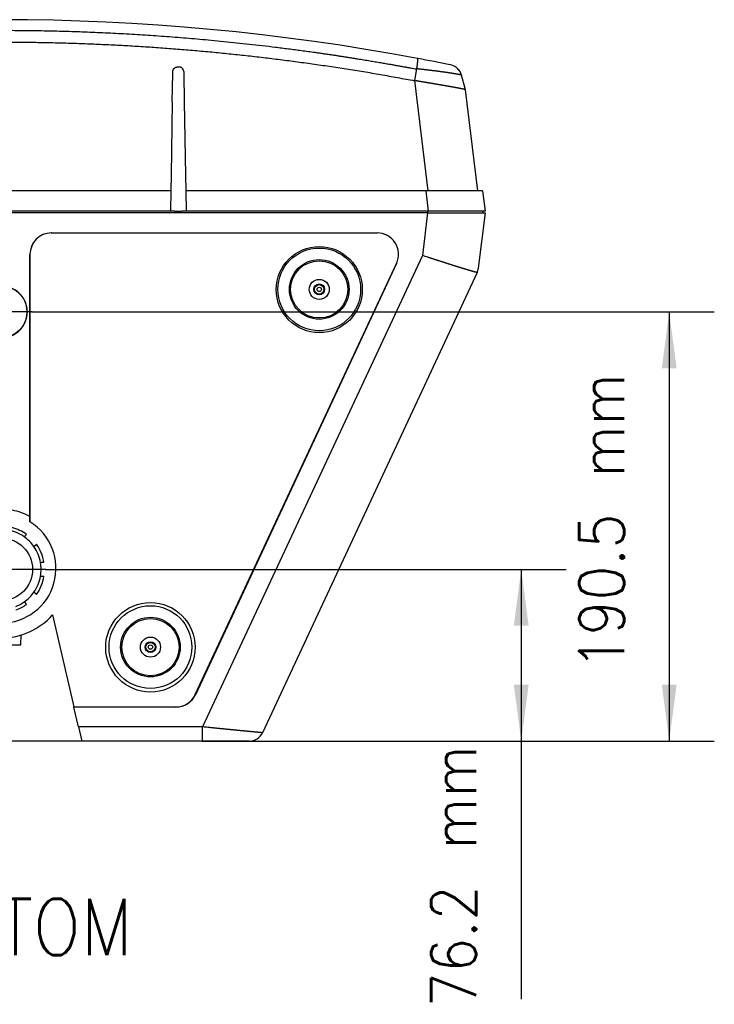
# Model space of a CAD drawing. Header units: inches. Extents: x -113 to 96, y -70 to 125.
# Tile 14 of 23: x -39 to -8, y 81 to 125. Entities that reach past the tile are written whole.
import ezdxf

# ---------------------------------------------------------------- set-up
doc = ezdxf.new("R2010")
doc.units = ezdxf.units.IN
doc.linetypes.add('DOT_CENTER', pattern=[14, 12, -1, 0, -1])
doc.layers.add('1', color=7, linetype='Continuous')
doc.styles.add('CONVERTER_11', font='txt.shx', dxfattribs={"width": 0.9})
doc.dimstyles.new('ME10_DIM_13', dxfattribs={"dimtxt": 2, "dimasz": 2.5, "dimexe": 2, "dimexo": 0, "dimgap": 2, "dimtad": 1, "dimzin": 12, "dimdsep": 46, "dimtxsty": 'CONVERTER_11', "dimsah": 1, "dimcen": 0.09, "dimclrd": 3, "dimclre": 3, "dimclrt": 3, "dimadec": 0, "dimazin": 0, "dimtfac": 1, "dimtdec": 4, "dimtmove": 0, "dimatfit": 3, "dimfxl": 1, "dimtolj": 1, "dimtzin": 0, "dimarcsym": 0})
doc.dimstyles.new('ME10_DIM_14', dxfattribs={"dimtxt": 2, "dimasz": 2.5, "dimexe": 2, "dimexo": 0, "dimgap": 2, "dimtad": 1, "dimzin": 12, "dimdsep": 46, "dimtxsty": 'CONVERTER_11', "dimsah": 1, "dimcen": 0.09, "dimclrd": 3, "dimclre": 3, "dimclrt": 3, "dimadec": 0, "dimazin": 0, "dimtfac": 1, "dimtdec": 4, "dimtmove": 0, "dimatfit": 3, "dimfxl": 1, "dimtolj": 1, "dimtzin": 0, "dimarcsym": 0})

# ---------------------------------------------------------------- blocks, each defined once
blk = doc.blocks.new('Schallwand__9', base_point=(-40, 120.343))
at = {"color": 2, "linetype": 'Continuous'}
for p, q in [((-32.192, 122.533), (-32.108, 122.533)), ((-32.415, 120.984), (-32.393, 122.241)), ((-32.393, 122.241), (-32.392, 122.329)), ((-31.908, 122.329), (-31.907, 122.241)), ((-31.907, 122.241), (-31.885, 120.984)), ((-19.424, 121.581), (-19.425, 121.582)), ((-19.409, 121.523), (-19.424, 121.581)), ((-18.858, 117.033), (-19.409, 121.523)), ((-32.415, 120.984), (-32.472, 117.726)), ((-31.885, 120.984), (-31.828, 117.726)), ((-32.472, 117.726), (-32.484, 117.033)), ((-31.828, 117.726), (-31.816, 117.033)), ((-32.484, 117.033), (-47.516, 117.033)), ((-32.484, 117.033), (-32.5, 116.133)), ((-21.167, 117.033), (-31.816, 117.033)), ((-31.816, 117.033), (-31.8, 116.133)), ((-21.058, 117.033), (-21.167, 117.033)), ((-18.858, 117.033), (-21.058, 117.033)), ((-18.646, 117.033), (-18.858, 117.033)), ((-18.646, 117.033), (-18.535, 116.133)), ((-32.5, 116.133), (-47.5, 116.133)), ((-32.3, 116.133), (-32.5, 116.133)), ((-32.3, 116.133), (-32, 116.133)), ((-31.8, 116.133), (-32, 116.133)), ((-21.075, 116.133), (-31.8, 116.133)), ((-21.056, 116.133), (-21.075, 116.133)), ((-18.635, 116.133), (-21.056, 116.133)), ((-18.535, 116.133), (-18.635, 116.133)), ((-18.635, 116.133), (-18.635, 116.053))]:
    blk.add_line(p, q, dxfattribs=at)
at = {"color": 1, "linetype": 'Continuous'}
for p, q in [((-21.66, 121.928), (-21.568, 122.445)), ((-19.425, 121.582), (-19.578, 122.163)), ((-21.058, 117.033), (-21.66, 121.928)), ((-21.167, 117.033), (-21.056, 116.133)), ((-21.075, 116.053), (-21.075, 116.133))]:
    blk.add_line(p, q, dxfattribs=at)
at = {"color": 2, "linetype": 'Continuous'}
for centre, radius, start, end in [((-40, 24.633), 100, 79.35631, 100.64369), ((-40, 24.633), 100, 78.50336, 79.35631), ((-20.197, 121.999), 0.64, 54.6994, 78.4996), ((-20.194, 121.998), 0.64, 46.7877, 54.9341), ((-20.196, 121.999), 0.64, 15.3524, 46.6094)]:
    blk.add_arc(centre, radius, start, end, dxfattribs=at)
at = {"color": 1, "linetype": 'Continuous'}
blk.add_arc((-20.197, 122), 0.64, 14.7179, 46.4962, dxfattribs=at)
for points, knots in [([(-58.432, 122.445), (-58.421, 122.446), (-58.401, 122.448), (-58.379, 122.45), (-58.364, 122.452), (-58.357, 122.454), (-58.349, 122.455), (-58.342, 122.456), (-58.335, 122.457), (-58.328, 122.459), (-58.321, 122.46), (-58.314, 122.461), (-58.306, 122.463), (-58.299, 122.464), (-58.291, 122.465), (-58.284, 122.467), (-58.277, 122.468), (-58.269, 122.47), (-58.262, 122.471), (-58.252, 122.473), (-58.239, 122.475), (-58.225, 122.478), (-58.21, 122.481), (-58.195, 122.483), (-58.18, 122.486), (-58.165, 122.489), (-58.15, 122.492), (-58.13, 122.495), (-58.106, 122.5), (-58.076, 122.505), (-58.046, 122.511), (-58.016, 122.516), (-57.986, 122.522), (-57.957, 122.527), (-57.927, 122.533), (-57.879, 122.542), (-57.814, 122.553), (-57.731, 122.569), (-57.649, 122.583), (-57.566, 122.598), (-57.483, 122.613), (-57.4, 122.628), (-57.317, 122.643), (-57.215, 122.661), (-57.093, 122.682), (-56.953, 122.706), (-56.812, 122.731), (-56.67, 122.755), (-56.526, 122.779), (-56.382, 122.803), (-56.237, 122.828), (-56.045, 122.859), (-55.807, 122.898), (-55.521, 122.944), (-55.235, 122.988), (-54.948, 123.032), (-54.662, 123.075), (-54.376, 123.118), (-54.089, 123.159), (-53.774, 123.204), (-53.431, 123.251), (-53.06, 123.301), (-52.688, 123.349), (-52.313, 123.397), (-51.933, 123.444), (-51.55, 123.489), (-51.166, 123.533), (-50.779, 123.576), (-50.387, 123.618), (-49.992, 123.659), (-49.597, 123.698), (-49.19, 123.737), (-48.77, 123.775), (-48.339, 123.812), (-47.907, 123.847), (-47.47, 123.881), (-47.028, 123.914), (-46.58, 123.944), (-46.132, 123.973), (-45.68, 124), (-45.222, 124.025), (-44.759, 124.048), (-44.295, 124.069), (-43.827, 124.089), (-43.354, 124.106), (-42.876, 124.121), (-42.398, 124.133), (-41.915, 124.144), (-41.427, 124.152), (-40.934, 124.158), (-40.442, 124.161), (-39.969, 124.162), (-39.516, 124.161), (-39.083, 124.158), (-38.651, 124.153), (-38.213, 124.146), (-37.77, 124.137), (-37.322, 124.126), (-36.873, 124.113), (-36.42, 124.098), (-35.962, 124.08), (-35.499, 124.06), (-35.036, 124.038), (-34.568, 124.014), (-34.095, 123.987), (-33.617, 123.957), (-33.14, 123.925), (-32.658, 123.891), (-32.171, 123.854), (-31.679, 123.814), (-31.188, 123.771), (-30.671, 123.724), (-30.129, 123.671), (-29.562, 123.613), (-28.995, 123.552), (-28.423, 123.486), (-27.845, 123.417), (-27.261, 123.343), (-26.678, 123.266), (-26.233, 123.205), (-25.925, 123.161), (-25.755, 123.136), (-25.584, 123.112), (-25.417, 123.087), (-25.254, 123.063), (-25.095, 123.039), (-24.935, 123.014), (-24.78, 122.99), (-24.629, 122.967), (-24.482, 122.944), (-24.334, 122.92), (-24.191, 122.897), (-24.053, 122.875), (-23.918, 122.853), (-23.784, 122.831), (-23.654, 122.809), (-23.529, 122.788), (-23.408, 122.768), (-23.287, 122.748), (-23.171, 122.728), (-23.059, 122.709), (-22.953, 122.69), (-22.846, 122.671), (-22.745, 122.654), (-22.648, 122.637), (-22.556, 122.62), (-22.465, 122.604), (-22.379, 122.589), (-22.298, 122.574), (-22.222, 122.56), (-22.146, 122.547), (-22.076, 122.534), (-22.011, 122.522), (-21.952, 122.511), (-21.892, 122.501), (-21.809, 122.486), (-21.701, 122.466), (-21.613, 122.452), (-21.568, 122.445)], [0, 0, 0, 0, 0.030503, 0.061006, 0.068251, 0.075497, 0.082743, 0.08999, 0.097241, 0.104491, 0.111742, 0.118992, 0.126553, 0.134113, 0.141674, 0.149235, 0.156807, 0.164379, 0.171951, 0.179523, 0.194654, 0.209784, 0.224915, 0.240046, 0.255181, 0.270316, 0.28545, 0.300585, 0.330846, 0.361107, 0.391367, 0.421628, 0.451899, 0.482169, 0.51244, 0.54271, 0.626932, 0.711153, 0.795374, 0.879596, 0.963817, 1.048039, 1.13226, 1.216481, 1.359297, 1.502112, 1.644928, 1.787744, 1.93444, 2.081136, 2.227832, 2.374528, 2.664037, 2.953546, 3.243055, 3.532565, 3.822079, 4.111593, 4.401107, 4.690621, 5.065432, 5.440244, 5.815055, 6.189867, 6.575987, 6.962106, 7.348226, 7.734345, 8.131552, 8.528759, 8.925967, 9.323174, 9.756367, 10.18956, 10.622753, 11.055946, 11.504524, 11.953101, 12.401679, 12.850257, 13.313869, 13.777482, 14.241094, 14.704707, 15.183035, 15.661363, 16.139691, 16.618019, 17.110775, 17.603532, 18.096288, 18.589043, 19.021754, 19.454464, 19.887175, 20.319885, 20.768232, 21.21658, 21.664928, 22.113275, 22.576899, 23.040522, 23.504146, 23.967769, 24.446337, 24.924906, 25.403474, 25.882043, 26.375257, 26.868472, 27.361687, 27.854902, 28.425053, 28.995205, 29.565359, 30.135513, 30.723502, 31.311492, 31.899476, 32.487459, 32.659893, 32.832328, 33.004761, 33.177195, 33.338332, 33.49947, 33.660607, 33.821745, 33.970812, 34.11988, 34.268947, 34.418015, 34.554236, 34.690457, 34.826678, 34.962899, 35.085494, 35.20809, 35.330686, 35.453281, 35.56147, 35.669659, 35.777849, 35.886038, 35.979037, 36.072036, 36.165036, 36.258035, 36.33506, 36.412085, 36.48911, 36.566134, 36.626398, 36.686661, 36.746925, 36.80719, 36.9414, 37.07561, 37.07561, 37.07561, 37.07561]), ([(-19.578, 122.163), (-19.579, 122.164), (-19.581, 122.165), (-19.584, 122.167), (-19.587, 122.169), (-19.589, 122.17), (-19.592, 122.171), (-19.595, 122.172), (-19.599, 122.173), (-19.603, 122.175), (-19.607, 122.176), (-19.613, 122.178), (-19.619, 122.179), (-19.625, 122.181), (-19.632, 122.183), (-19.639, 122.185), (-19.645, 122.186), (-19.65, 122.187), (-19.655, 122.189), (-19.661, 122.19), (-19.668, 122.192), (-19.675, 122.193), (-19.683, 122.195), (-19.691, 122.196), (-19.7, 122.198), (-19.709, 122.2), (-19.719, 122.202), (-19.73, 122.204), (-19.741, 122.207), (-19.753, 122.209), (-19.766, 122.211), (-19.779, 122.214), (-19.794, 122.216), (-19.81, 122.219), (-19.826, 122.222), (-19.843, 122.225), (-19.86, 122.228), (-19.879, 122.231), (-19.898, 122.234), (-19.917, 122.238), (-19.938, 122.241), (-19.959, 122.245), (-19.981, 122.248), (-20.003, 122.251), (-20.026, 122.255), (-20.051, 122.259), (-20.075, 122.263), (-20.1, 122.266), (-20.127, 122.27), (-20.154, 122.274), (-20.181, 122.278), (-20.21, 122.283), (-20.24, 122.287), (-20.272, 122.292), (-20.304, 122.296), (-20.337, 122.301), (-20.37, 122.305), (-20.404, 122.31), (-20.438, 122.315), (-20.473, 122.319), (-20.508, 122.324), (-20.544, 122.329), (-20.58, 122.334), (-20.617, 122.338), (-20.654, 122.343), (-20.691, 122.348), (-20.729, 122.353), (-20.767, 122.358), (-20.806, 122.363), (-20.846, 122.368), (-20.885, 122.372), (-20.925, 122.377), (-20.965, 122.382), (-21.006, 122.387), (-21.047, 122.392), (-21.08, 122.396), (-21.106, 122.399), (-21.125, 122.401), (-21.143, 122.404), (-21.163, 122.406), (-21.183, 122.408), (-21.204, 122.411), (-21.225, 122.413), (-21.247, 122.416), (-21.27, 122.418), (-21.294, 122.421), (-21.317, 122.424), (-21.336, 122.426), (-21.351, 122.428), (-21.362, 122.429), (-21.372, 122.43), (-21.382, 122.431), (-21.391, 122.432), (-21.4, 122.433), (-21.409, 122.434), (-21.418, 122.435), (-21.426, 122.436), (-21.433, 122.437), (-21.441, 122.438), (-21.447, 122.438), (-21.454, 122.439), (-21.459, 122.44), (-21.465, 122.44), (-21.469, 122.441), (-21.473, 122.441), (-21.475, 122.441), (-21.477, 122.442), (-21.48, 122.442), (-21.483, 122.442), (-21.486, 122.443), (-21.489, 122.443), (-21.493, 122.443), (-21.497, 122.443), (-21.501, 122.444), (-21.506, 122.444), (-21.519, 122.444), (-21.54, 122.444), (-21.559, 122.445), (-21.568, 122.445)], [0, 0, 0, 0, 0.004103, 0.008206, 0.010899, 0.013589, 0.016276, 0.018963, 0.023567, 0.028171, 0.032777, 0.037383, 0.044519, 0.051655, 0.05879, 0.065924, 0.071409, 0.076894, 0.082378, 0.087863, 0.095371, 0.102878, 0.110386, 0.117894, 0.127769, 0.137644, 0.14752, 0.157395, 0.169983, 0.182572, 0.19516, 0.207748, 0.223923, 0.240098, 0.256273, 0.272448, 0.291333, 0.310219, 0.329105, 0.347991, 0.369684, 0.391376, 0.413069, 0.434762, 0.459357, 0.483953, 0.508548, 0.533143, 0.560737, 0.58833, 0.615924, 0.643517, 0.675719, 0.707921, 0.740123, 0.772325, 0.806662, 0.840999, 0.875337, 0.909674, 0.945965, 0.982257, 1.018548, 1.054839, 1.092904, 1.130969, 1.169034, 1.207098, 1.246755, 1.286412, 1.326069, 1.365726, 1.406794, 1.447861, 1.488929, 1.529997, 1.548719, 1.567441, 1.586163, 1.604885, 1.626195, 1.647504, 1.668814, 1.690124, 1.713852, 1.737581, 1.761309, 1.785037, 1.795521, 1.806006, 1.81649, 1.826974, 1.836032, 1.845089, 1.854147, 1.863205, 1.870634, 1.878062, 1.885491, 1.89292, 1.898518, 1.904115, 1.909713, 1.91531, 1.917683, 1.920056, 1.922429, 1.924801, 1.927959, 1.931116, 1.934274, 1.937431, 1.942024, 1.946618, 1.951212, 1.955805, 1.98471, 2.013615, 2.013615, 2.013615, 2.013615])]:
    blk.add_open_spline(points, degree=3, knots=knots, dxfattribs=at)
at = {"color": 2, "linetype": 'Continuous'}
for points, knots in [([(-58.34, 121.928), (-58.324, 121.931), (-58.29, 121.937), (-58.131, 121.964), (-57.862, 122.012), (-57.484, 122.081), (-57.106, 122.15), (-56.728, 122.217), (-56.35, 122.282), (-55.971, 122.345), (-55.592, 122.405), (-55.213, 122.464), (-54.835, 122.522), (-54.458, 122.579), (-54.08, 122.634), (-53.702, 122.688), (-53.323, 122.74), (-52.945, 122.791), (-52.566, 122.84), (-52.187, 122.887), (-51.808, 122.934), (-51.429, 122.978), (-51.05, 123.022), (-50.67, 123.064), (-50.291, 123.104), (-49.911, 123.143), (-49.531, 123.181), (-49.151, 123.217), (-48.771, 123.251), (-48.39, 123.284), (-48.01, 123.316), (-47.629, 123.346), (-47.248, 123.375), (-46.867, 123.402), (-46.486, 123.428), (-46.105, 123.452), (-45.724, 123.475), (-45.343, 123.496), (-44.962, 123.516), (-44.58, 123.534), (-44.199, 123.551), (-43.817, 123.567), (-43.436, 123.581), (-43.054, 123.593), (-42.672, 123.604), (-42.291, 123.614), (-41.909, 123.622), (-41.527, 123.629), (-41.145, 123.634), (-40.764, 123.638), (-40.382, 123.64), (-40, 123.641), (-39.618, 123.64), (-39.236, 123.638), (-38.855, 123.634), (-38.473, 123.629), (-38.091, 123.622), (-37.709, 123.614), (-37.328, 123.604), (-36.946, 123.593), (-36.564, 123.581), (-36.183, 123.567), (-35.801, 123.551), (-35.42, 123.534), (-35.038, 123.516), (-34.657, 123.496), (-34.276, 123.475), (-33.895, 123.452), (-33.514, 123.428), (-33.133, 123.402), (-32.752, 123.375), (-32.371, 123.346), (-31.99, 123.316), (-31.61, 123.284), (-31.229, 123.251), (-30.849, 123.217), (-30.469, 123.181), (-30.089, 123.143), (-29.709, 123.104), (-29.33, 123.064), (-28.95, 123.022), (-28.571, 122.978), (-28.192, 122.934), (-27.813, 122.887), (-27.434, 122.84), (-27.055, 122.791), (-26.677, 122.74), (-26.298, 122.688), (-25.92, 122.634), (-25.542, 122.579), (-25.165, 122.522), (-24.787, 122.464), (-24.408, 122.405), (-24.029, 122.345), (-23.65, 122.282), (-23.272, 122.217), (-22.894, 122.15), (-22.516, 122.081), (-22.138, 122.012), (-21.869, 121.964), (-21.71, 121.937), (-21.676, 121.931), (-21.66, 121.928)], [0, 0, 0, 0, 0.051023, 0.102047, 0.486001, 0.869959, 1.253915, 1.637868, 2.021836, 2.405806, 2.789788, 3.173769, 3.555593, 3.937417, 4.319235, 4.701052, 5.082884, 5.464716, 5.846551, 6.228385, 6.610208, 6.99203, 7.373851, 7.755673, 8.137504, 8.519335, 8.901166, 9.282998, 9.66482, 10.046643, 10.428466, 10.810288, 11.192118, 11.573947, 11.955777, 12.337606, 12.71943, 13.101253, 13.483077, 13.864901, 14.246728, 14.628556, 15.010384, 15.392212, 15.774036, 16.155861, 16.537686, 16.919511, 17.301337, 17.683164, 18.06499, 18.446816, 18.828642, 19.210468, 19.592295, 19.974121, 20.355946, 20.737771, 21.119595, 21.50142, 21.883248, 22.265076, 22.646903, 23.028731, 23.410555, 23.792379, 24.174202, 24.556026, 24.937855, 25.319685, 25.701514, 26.083344, 26.465166, 26.846989, 27.228812, 27.610634, 27.992466, 28.374297, 28.756128, 29.137959, 29.519781, 29.901602, 30.283424, 30.665247, 31.047081, 31.428916, 31.810748, 32.19258, 32.574397, 32.956215, 33.338039, 33.719863, 34.103844, 34.487826, 34.871796, 35.255764, 35.639716, 36.023672, 36.40763, 36.791585, 36.842608, 36.893632, 36.893632, 36.893632, 36.893632]), ([(-21.568, 122.445), (-21.563, 122.476), (-21.553, 122.537), (-21.543, 122.606), (-21.537, 122.65), (-21.534, 122.67), (-21.532, 122.69), (-21.53, 122.709), (-21.528, 122.728), (-21.526, 122.745), (-21.524, 122.762), (-21.523, 122.778), (-21.521, 122.793), (-21.52, 122.807), (-21.519, 122.821), (-21.519, 122.834), (-21.519, 122.845), (-21.519, 122.856), (-21.519, 122.866), (-21.519, 122.879), (-21.519, 122.896), (-21.526, 122.907), (-21.53, 122.912)], [0, 0, 0, 0, 0.094012, 0.188024, 0.2081664, 0.2283087, 0.2484411, 0.2685736, 0.2858341, 0.3030945, 0.3203832, 0.3376725, 0.3516847, 0.3656953, 0.3796297, 0.3935696, 0.4038492, 0.4141135, 0.4245244, 0.434993, 0.4542247, 0.4734298, 0.4734298, 0.4734298, 0.4734298]), ([(-32.392, 122.329), (-32.391, 122.342), (-32.389, 122.367), (-32.381, 122.396), (-32.373, 122.414), (-32.368, 122.423), (-32.363, 122.432), (-32.358, 122.441), (-32.352, 122.449), (-32.346, 122.458), (-32.339, 122.466), (-32.332, 122.473), (-32.325, 122.481), (-32.317, 122.487), (-32.309, 122.494), (-32.3, 122.5), (-32.292, 122.505), (-32.283, 122.51), (-32.274, 122.515), (-32.256, 122.522), (-32.229, 122.531), (-32.204, 122.532), (-32.192, 122.533)], [0, 0, 0, 0, 0.0386142, 0.0772283, 0.0875122, 0.0977945, 0.1080795, 0.118365, 0.1287931, 0.1392212, 0.1496477, 0.1600739, 0.1704225, 0.1807711, 0.1911213, 0.2014715, 0.2115426, 0.2216131, 0.2316806, 0.2417501, 0.2790808, 0.3164114, 0.3164114, 0.3164114, 0.3164114]), ([(-31.908, 122.329), (-31.909, 122.342), (-31.911, 122.367), (-31.919, 122.396), (-31.927, 122.414), (-31.932, 122.423), (-31.937, 122.432), (-31.942, 122.441), (-31.948, 122.449), (-31.954, 122.458), (-31.961, 122.466), (-31.968, 122.473), (-31.975, 122.481), (-31.983, 122.487), (-31.991, 122.494), (-32, 122.5), (-32.008, 122.505), (-32.017, 122.51), (-32.026, 122.515), (-32.044, 122.522), (-32.071, 122.531), (-32.096, 122.532), (-32.108, 122.533)], [0, 0, 0, 0, 0.0386142, 0.0772283, 0.0875122, 0.0977945, 0.1080795, 0.118365, 0.1287931, 0.1392212, 0.1496477, 0.1600739, 0.1704225, 0.1807711, 0.1911213, 0.2014715, 0.2115426, 0.2216131, 0.2316806, 0.2417501, 0.2790808, 0.3164114, 0.3164114, 0.3164114, 0.3164114]), ([(-19.579, 122.169), (-19.579, 122.168), (-19.578, 122.168), (-19.578, 122.167), (-19.578, 122.167), (-19.578, 122.166), (-19.578, 122.166), (-19.578, 122.166), (-19.578, 122.166), (-19.578, 122.166), (-19.578, 122.165), (-19.578, 122.165), (-19.578, 122.165), (-19.578, 122.165), (-19.578, 122.165), (-19.578, 122.164), (-19.578, 122.164), (-19.577, 122.164), (-19.577, 122.164), (-19.577, 122.163), (-19.577, 122.163), (-19.577, 122.162), (-19.577, 122.162)], [0, 0, 0, 0, 0.000889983, 0.001779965, 0.002002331, 0.002224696, 0.002447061, 0.002669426, 0.002891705, 0.003113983, 0.003336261, 0.003558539, 0.00378073, 0.004002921, 0.004225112, 0.004447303, 0.004669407, 0.00489151, 0.005113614, 0.005335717, 0.006223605, 0.007111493, 0.007111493, 0.007111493, 0.007111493]), ([(-19.409, 121.523), (-19.41, 121.524), (-19.411, 121.526), (-19.413, 121.527), (-19.414, 121.527), (-19.415, 121.527), (-19.416, 121.528), (-19.417, 121.528), (-19.418, 121.528), (-19.419, 121.529), (-19.419, 121.529), (-19.421, 121.529), (-19.422, 121.53), (-19.424, 121.53), (-19.425, 121.531), (-19.427, 121.531), (-19.429, 121.532), (-19.431, 121.532), (-19.433, 121.533), (-19.435, 121.534), (-19.438, 121.534), (-19.441, 121.535), (-19.444, 121.536), (-19.447, 121.536), (-19.45, 121.537), (-19.453, 121.538), (-19.456, 121.539), (-19.46, 121.54), (-19.463, 121.541), (-19.467, 121.541), (-19.471, 121.542), (-19.475, 121.543), (-19.479, 121.544), (-19.483, 121.545), (-19.488, 121.546), (-19.492, 121.547), (-19.497, 121.548), (-19.501, 121.549), (-19.506, 121.55), (-19.511, 121.551), (-19.517, 121.553), (-19.523, 121.554), (-19.53, 121.555), (-19.536, 121.557), (-19.543, 121.558), (-19.55, 121.559), (-19.557, 121.561), (-19.564, 121.562), (-19.571, 121.564), (-19.579, 121.565), (-19.586, 121.567), (-19.594, 121.568), (-19.602, 121.57), (-19.61, 121.572), (-19.619, 121.573), (-19.627, 121.575), (-19.636, 121.577), (-19.644, 121.578), (-19.653, 121.58), (-19.662, 121.582), (-19.672, 121.584), (-19.681, 121.585), (-19.691, 121.587), (-19.7, 121.589), (-19.71, 121.591), (-19.72, 121.593), (-19.73, 121.595), (-19.74, 121.597), (-19.751, 121.599), (-19.761, 121.601), (-19.772, 121.603), (-19.783, 121.605), (-19.794, 121.607), (-19.805, 121.609), (-19.816, 121.611), (-19.827, 121.613), (-19.839, 121.615), (-19.851, 121.617), (-19.862, 121.619), (-19.874, 121.621), (-19.886, 121.624), (-19.899, 121.626), (-19.911, 121.628), (-19.923, 121.63), (-19.936, 121.633), (-19.949, 121.635), (-19.962, 121.637), (-19.975, 121.64), (-19.988, 121.642), (-20.001, 121.644), (-20.014, 121.647), (-20.028, 121.649), (-20.043, 121.652), (-20.059, 121.655), (-20.075, 121.658), (-20.091, 121.66), (-20.107, 121.663), (-20.124, 121.666), (-20.14, 121.669), (-20.157, 121.672), (-20.174, 121.675), (-20.191, 121.678), (-20.208, 121.681), (-20.225, 121.684), (-20.243, 121.687), (-20.26, 121.69), (-20.278, 121.693), (-20.296, 121.696), (-20.314, 121.699), (-20.332, 121.703), (-20.35, 121.706), (-20.368, 121.709), (-20.387, 121.712), (-20.405, 121.715), (-20.424, 121.719), (-20.445, 121.722), (-20.467, 121.726), (-20.491, 121.73), (-20.515, 121.734), (-20.54, 121.738), (-20.564, 121.743), (-20.589, 121.747), (-20.614, 121.751), (-20.639, 121.756), (-20.665, 121.76), (-20.69, 121.764), (-20.716, 121.769), (-20.741, 121.773), (-20.767, 121.777), (-20.793, 121.782), (-20.819, 121.786), (-20.845, 121.791), (-20.871, 121.795), (-20.897, 121.799), (-20.923, 121.804), (-20.949, 121.808), (-20.975, 121.813), (-21.001, 121.817), (-21.027, 121.822), (-21.054, 121.826), (-21.08, 121.831), (-21.107, 121.835), (-21.133, 121.84), (-21.16, 121.844), (-21.186, 121.849), (-21.213, 121.853), (-21.24, 121.858), (-21.265, 121.862), (-21.289, 121.866), (-21.311, 121.87), (-21.333, 121.874), (-21.356, 121.877), (-21.378, 121.881), (-21.4, 121.885), (-21.423, 121.889), (-21.44, 121.892), (-21.453, 121.894), (-21.461, 121.895), (-21.468, 121.896), (-21.476, 121.898), (-21.484, 121.899), (-21.492, 121.9), (-21.5, 121.902), (-21.507, 121.903), (-21.513, 121.904), (-21.518, 121.905), (-21.524, 121.906), (-21.53, 121.907), (-21.535, 121.908), (-21.541, 121.909), (-21.546, 121.91), (-21.551, 121.911), (-21.556, 121.911), (-21.56, 121.912), (-21.564, 121.913), (-21.568, 121.913), (-21.572, 121.914), (-21.576, 121.915), (-21.58, 121.915), (-21.595, 121.918), (-21.622, 121.922), (-21.647, 121.926), (-21.66, 121.928)], [0, 0, 0, 0, 0.002826, 0.005653, 0.006466, 0.007278, 0.008085, 0.008893, 0.009889, 0.010885, 0.011883, 0.012882, 0.014611, 0.01634, 0.018068, 0.019797, 0.021912, 0.024028, 0.026144, 0.028261, 0.03115, 0.03404, 0.036929, 0.039818, 0.043207, 0.046597, 0.049986, 0.053375, 0.057263, 0.06115, 0.065038, 0.068925, 0.073308, 0.077691, 0.082075, 0.086458, 0.091335, 0.096211, 0.101088, 0.105964, 0.112356, 0.118748, 0.125139, 0.131531, 0.138597, 0.145663, 0.152729, 0.159794, 0.167523, 0.175252, 0.182982, 0.190711, 0.199092, 0.207473, 0.215855, 0.224236, 0.233258, 0.242281, 0.251303, 0.260326, 0.269979, 0.279631, 0.289284, 0.298937, 0.309131, 0.319325, 0.329519, 0.339713, 0.3505, 0.361287, 0.372074, 0.382861, 0.394225, 0.405588, 0.416951, 0.428314, 0.440236, 0.452158, 0.46408, 0.476002, 0.488466, 0.50093, 0.513393, 0.525857, 0.538846, 0.551834, 0.564822, 0.577811, 0.591307, 0.604803, 0.618299, 0.631795, 0.647926, 0.664057, 0.680189, 0.69632, 0.713068, 0.729816, 0.746563, 0.763311, 0.780642, 0.797974, 0.815305, 0.832636, 0.850518, 0.8684, 0.886282, 0.904164, 0.922564, 0.940964, 0.959364, 0.977764, 0.996649, 1.015534, 1.03442, 1.053305, 1.077892, 1.10248, 1.127068, 1.151655, 1.176905, 1.202154, 1.227404, 1.252654, 1.2785, 1.304347, 1.330193, 1.35604, 1.382418, 1.408797, 1.435175, 1.461554, 1.487795, 1.514037, 1.540279, 1.566521, 1.59314, 1.619759, 1.646378, 1.672997, 1.699924, 1.726851, 1.753779, 1.780706, 1.807872, 1.835038, 1.862205, 1.889371, 1.911908, 1.934445, 1.956983, 1.97952, 2.002145, 2.024771, 2.047396, 2.070022, 2.077933, 2.085843, 2.093754, 2.101665, 2.109582, 2.117499, 2.125415, 2.133332, 2.138982, 2.144632, 2.150282, 2.155932, 2.161583, 2.167235, 2.172886, 2.178538, 2.182601, 2.186663, 2.190726, 2.194789, 2.198852, 2.202916, 2.206979, 2.211043, 2.249258, 2.287474, 2.287474, 2.287474, 2.287474])]:
    blk.add_open_spline(points, degree=3, knots=knots, dxfattribs=at)
blk = doc.blocks.new('364360-SCHALLWAND-kpl__10', base_point=(-40, 120.343))
blk.add_blockref('Schallwand__9', (-40, 120.343))
blk = doc.blocks.new('SCHALLWAND__11', base_point=(-40, 120.343))
blk.add_blockref('364360-SCHALLWAND-kpl__10', (-40, 120.343))
blk = doc.blocks.new('363843-Gummifuss_2__12', base_point=(-25.895, 112.661))
at = {"color": 2, "linetype": 'Continuous'}
for radius in [1.27, 0.445, 0.239]:
    blk.add_circle((-25.895, 112.661), radius, dxfattribs=at)
blk = doc.blocks.new('363843-Gummifuss_3__15', base_point=(-33.385, 96.781))
at = {"color": 2, "linetype": 'Continuous'}
for radius in [1.27, 0.445, 0.239]:
    blk.add_circle((-33.385, 96.781), radius, dxfattribs=at)
blk = doc.blocks.new('366455-Rueckteil_12-Zoll_passiv__17', base_point=(-40, 104.33))
at = {"color": 2, "linetype": 'Continuous'}
for p, q in [((-21.089, 116.053), (-58.911, 116.053)), ((-21.089, 116.053), (-18.535, 116.053)), ((-18.535, 116.053), (-18.836, 113.603)), ((-37.784, 115.166), (-37.78, 115.166)), ((-37.78, 115.166), (-23.329, 115.166)), ((-23.329, 115.166), (-23.323, 115.166)), ((-38.733, 102.576), (-38.733, 114.217)), ((-38.73, 114.217), (-38.73, 102.339)), ((-31.395, 94.672), (-22.468, 113.815)), ((-22.462, 113.815), (-31.392, 94.665)), ((-18.891, 113.411), (-28.418, 92.981)), ((-38.883, 101.783), (-38.988, 101.678)), ((-38.554, 101.243), (-38.448, 101.348)), ((-38.113, 100.539), (-38.262, 100.539)), ((-38.262, 99.924), (-38.113, 99.924)), ((-38.448, 99.114), (-38.554, 99.22)), ((-38.988, 98.785), (-38.883, 98.679)), ((-37.724, 98.216), (-36.779, 94.124)), ((-39.135, 96.881), (-39.12, 97.322)), ((-40, 96.881), (-39.135, 96.881)), ((-36.778, 94.117), (-36.779, 94.124)), ((-36.779, 94.124), (-32.256, 94.124)), ((-32.253, 94.117), (-36.778, 94.117)), ((-36.575, 93.24), (-36.778, 94.117)), ((-36.575, 93.24), (-36.43, 92.611)), ((-36.43, 92.611), (-43.57, 92.611)), ((-31.079, 92.611), (-36.43, 92.611)), ((-28.998, 92.611), (-31.079, 92.611))]:
    blk.add_line(p, q, dxfattribs=at)
at = {"color": 1, "linetype": 'Continuous'}
for p, q in [((-21.089, 116.053), (-21.32, 114.167)), ((-38.73, 114.217), (-38.733, 114.217)), ((-21.32, 114.167), (-31.079, 93.24)), ((-22.462, 113.815), (-22.468, 113.815)), ((-31.392, 94.665), (-31.395, 94.672)), ((-32.253, 94.117), (-32.256, 94.124))]:
    blk.add_line(p, q, dxfattribs=at)
at = {"color": 2, "linetype": 'Continuous'}
for centre, radius in [((-25.895, 112.652), 1.911), ((-25.895, 112.661), 1.836), ((-25.895, 112.661), 1.323), ((-40, 111.661), 1.145), ((-25.895, 112.661), 0.213), ((-25.895, 112.661), 0.21), ((-25.895, 112.661), 0.0961), ((-40, 100.231), 1.385), ((-33.385, 96.772), 1.985), ((-33.385, 96.781), 1.836), ((-33.385, 96.781), 1.323), ((-33.385, 96.781), 0.213), ((-33.385, 96.781), 0.21), ((-33.385, 96.781), 0.0961)]:
    blk.add_circle(centre, radius, dxfattribs=at)
for centre, radius, start, end in [((-37.783, 114.216), 0.95, 90.0131, 179.9782), ((-37.78, 114.216), 0.95, 90.0131, 179.9782), ((-23.329, 114.217), 0.95, -24.9944, 90.0056), ((-23.323, 114.217), 0.95, -24.9944, 90.0056), ((-19.471, 113.681), 0.64, -25.0076, -7), ((-40, 111.661), 1.148, -65.1366, 65.1366), ((-40, 100.277), 2.625, 61.1416, 79.3971), ((-40, 100.274), 2.424, 121.5897, 58.4103), ((-40, 100.231), 1.765, 55.0333, 79.9667), ((-40, 100.231), 1.912, 54.254, 75.7804), ((-40, 100.231), 1.765, 34.9667, 55.0333), ((-40, 100.231), 1.765, 10.0333, 34.9667), ((-40, 100.231), 1.912, 9.254, 35.746), ((-40, 100.231), 1.765, -10.0333, 10.0333), ((-40, 100.231), 1.765, -34.9667, -10.0333), ((-40, 100.231), 1.912, -35.746, -9.254), ((-40, 100.231), 1.765, -55.0333, -34.9667), ((-40, 100.231), 1.765, -68.7397, -55.0333), ((-40, 100.231), 1.912, -70.446, -54.254), ((-40, 100.231), 3.04, -138.4777, -41.5223), ((-32.256, 95.074), 0.95, -89.9945, -25.0101), ((-32.253, 95.067), 0.95, -89.9945, -25.0101), ((-28.998, 93.251), 0.64, -90, -25)]:
    blk.add_arc(centre, radius, start, end, dxfattribs=at)
at = {"color": 1, "linetype": 'Continuous'}
for points, knots in [([(-18.891, 113.411), (-18.897, 113.411), (-18.909, 113.41), (-18.923, 113.415), (-18.935, 113.417), (-18.943, 113.419), (-18.952, 113.422), (-18.961, 113.424), (-18.97, 113.426), (-18.98, 113.429), (-18.99, 113.431), (-18.998, 113.433), (-19.005, 113.435), (-19.01, 113.437), (-19.015, 113.438), (-19.021, 113.44), (-19.028, 113.442), (-19.035, 113.444), (-19.042, 113.446), (-19.051, 113.448), (-19.06, 113.451), (-19.07, 113.453), (-19.079, 113.456), (-19.09, 113.459), (-19.102, 113.463), (-19.115, 113.466), (-19.128, 113.47), (-19.141, 113.474), (-19.156, 113.478), (-19.172, 113.483), (-19.188, 113.488), (-19.205, 113.493), (-19.223, 113.498), (-19.243, 113.504), (-19.262, 113.51), (-19.283, 113.516), (-19.305, 113.523), (-19.328, 113.53), (-19.351, 113.537), (-19.376, 113.544), (-19.402, 113.552), (-19.429, 113.561), (-19.457, 113.569), (-19.486, 113.578), (-19.516, 113.587), (-19.548, 113.597), (-19.58, 113.607), (-19.606, 113.615), (-19.626, 113.622), (-19.641, 113.626), (-19.656, 113.631), (-19.672, 113.636), (-19.69, 113.642), (-19.71, 113.648), (-19.729, 113.654), (-19.75, 113.661), (-19.773, 113.668), (-19.798, 113.675), (-19.822, 113.683), (-19.848, 113.691), (-19.875, 113.7), (-19.905, 113.709), (-19.934, 113.718), (-19.965, 113.728), (-19.997, 113.738), (-20.031, 113.749), (-20.065, 113.76), (-20.101, 113.771), (-20.138, 113.783), (-20.177, 113.796), (-20.216, 113.808), (-20.256, 113.821), (-20.298, 113.835), (-20.342, 113.849), (-20.386, 113.863), (-20.431, 113.877), (-20.478, 113.893), (-20.527, 113.908), (-20.575, 113.924), (-20.621, 113.939), (-20.665, 113.953), (-20.706, 113.966), (-20.747, 113.98), (-20.787, 113.993), (-20.826, 114.005), (-20.864, 114.018), (-20.903, 114.03), (-20.94, 114.043), (-20.976, 114.054), (-21.012, 114.066), (-21.047, 114.078), (-21.11, 114.098), (-21.201, 114.128), (-21.28, 114.154), (-21.32, 114.167)], [0, 0, 0, 0, 0.017883, 0.035768, 0.044618, 0.053458, 0.062271, 0.071087, 0.081125, 0.091163, 0.10121, 0.111258, 0.116653, 0.122048, 0.127443, 0.132837, 0.1405, 0.148163, 0.155826, 0.16349, 0.173773, 0.184057, 0.194341, 0.204624, 0.21788, 0.231136, 0.244392, 0.257648, 0.274229, 0.29081, 0.30739, 0.323971, 0.344229, 0.364487, 0.384745, 0.405003, 0.429291, 0.453578, 0.477866, 0.502154, 0.530824, 0.559494, 0.588163, 0.616833, 0.650238, 0.683643, 0.717048, 0.750452, 0.765871, 0.78129, 0.796709, 0.812128, 0.832602, 0.853076, 0.87355, 0.894024, 0.919564, 0.945104, 0.970644, 0.996184, 1.026801, 1.057418, 1.088036, 1.118653, 1.154358, 1.190063, 1.225768, 1.261473, 1.302277, 1.343081, 1.383886, 1.42469, 1.470604, 1.516518, 1.562432, 1.608346, 1.659381, 1.710417, 1.761452, 1.812487, 1.855578, 1.898669, 1.94176, 1.984851, 2.025201, 2.06555, 2.105899, 2.146248, 2.18337, 2.220492, 2.257614, 2.294736, 2.419983, 2.545229, 2.545229, 2.545229, 2.545229]), ([(-31.079, 93.24), (-31.094, 93.24), (-31.124, 93.24), (-32.055, 93.24), (-33.872, 93.24), (-35.674, 93.24), (-36.575, 93.24)], [0, 0, 0, 0, 0.044858, 0.089716, 2.793106, 5.496497, 5.496497, 5.496497, 5.496497]), ([(-28.418, 92.981), (-28.419, 92.981), (-28.423, 92.981), (-28.428, 92.981), (-28.431, 92.981), (-28.435, 92.981), (-28.438, 92.982), (-28.441, 92.982), (-28.445, 92.982), (-28.45, 92.983), (-28.454, 92.983), (-28.459, 92.983), (-28.464, 92.984), (-28.47, 92.984), (-28.476, 92.985), (-28.482, 92.985), (-28.488, 92.986), (-28.495, 92.986), (-28.502, 92.987), (-28.51, 92.988), (-28.517, 92.988), (-28.525, 92.989), (-28.533, 92.99), (-28.542, 92.99), (-28.551, 92.991), (-28.56, 92.992), (-28.57, 92.993), (-28.579, 92.994), (-28.589, 92.995), (-28.6, 92.996), (-28.61, 92.997), (-28.621, 92.998), (-28.633, 92.999), (-28.644, 93), (-28.656, 93.001), (-28.669, 93.002), (-28.683, 93.003), (-28.698, 93.005), (-28.713, 93.006), (-28.729, 93.008), (-28.744, 93.009), (-28.76, 93.011), (-28.776, 93.012), (-28.792, 93.014), (-28.809, 93.015), (-28.825, 93.017), (-28.841, 93.018), (-28.858, 93.02), (-28.874, 93.022), (-28.891, 93.023), (-28.908, 93.025), (-28.924, 93.026), (-28.941, 93.028), (-28.957, 93.03), (-28.974, 93.031), (-28.99, 93.033), (-29.007, 93.034), (-29.023, 93.036), (-29.039, 93.037), (-29.056, 93.039), (-29.071, 93.041), (-29.087, 93.042), (-29.103, 93.044), (-29.119, 93.045), (-29.134, 93.047), (-29.149, 93.048), (-29.164, 93.05), (-29.178, 93.051), (-29.193, 93.052), (-29.207, 93.054), (-29.221, 93.055), (-29.238, 93.057), (-29.26, 93.059), (-29.286, 93.061), (-29.311, 93.064), (-29.337, 93.066), (-29.364, 93.069), (-29.391, 93.072), (-29.418, 93.074), (-29.445, 93.077), (-29.473, 93.08), (-29.501, 93.083), (-29.529, 93.085), (-29.558, 93.088), (-29.587, 93.091), (-29.617, 93.094), (-29.646, 93.097), (-29.676, 93.1), (-29.707, 93.103), (-29.737, 93.106), (-29.768, 93.109), (-29.799, 93.112), (-29.831, 93.115), (-29.863, 93.118), (-29.895, 93.121), (-29.927, 93.125), (-29.96, 93.128), (-29.993, 93.131), (-30.026, 93.135), (-30.06, 93.138), (-30.094, 93.141), (-30.128, 93.145), (-30.162, 93.148), (-30.197, 93.151), (-30.232, 93.155), (-30.267, 93.158), (-30.302, 93.162), (-30.341, 93.166), (-30.383, 93.17), (-30.428, 93.175), (-30.474, 93.179), (-30.52, 93.184), (-30.566, 93.188), (-30.612, 93.193), (-30.658, 93.198), (-30.751, 93.207), (-30.891, 93.221), (-31.016, 93.234), (-31.079, 93.24)], [0, 0, 0, 0, 0.005263, 0.010527, 0.013737, 0.016946, 0.020153, 0.02336, 0.027818, 0.032275, 0.036734, 0.041193, 0.046891, 0.05259, 0.058288, 0.063986, 0.070914, 0.077842, 0.08477, 0.091699, 0.099847, 0.107995, 0.116143, 0.12429, 0.133648, 0.143006, 0.152363, 0.161721, 0.172278, 0.182835, 0.193393, 0.20395, 0.215696, 0.227443, 0.239189, 0.250936, 0.266203, 0.28147, 0.296738, 0.312005, 0.327997, 0.343989, 0.359981, 0.375973, 0.392438, 0.408903, 0.425368, 0.441833, 0.458519, 0.475206, 0.491893, 0.508579, 0.525236, 0.541893, 0.55855, 0.575206, 0.591582, 0.607957, 0.624332, 0.640708, 0.65655, 0.672392, 0.688235, 0.704077, 0.719135, 0.734193, 0.749251, 0.764309, 0.778331, 0.792353, 0.806375, 0.820396, 0.846101, 0.871806, 0.89751, 0.923215, 0.950293, 0.97737, 1.004448, 1.031525, 1.059932, 1.088338, 1.116745, 1.145151, 1.174842, 1.204532, 1.234223, 1.263914, 1.294845, 1.325776, 1.356707, 1.387638, 1.419765, 1.451892, 1.484019, 1.516146, 1.549425, 1.582703, 1.615982, 1.64926, 1.683647, 1.718033, 1.752419, 1.786805, 1.822254, 1.857703, 1.893152, 1.928601, 1.974336, 2.020071, 2.065806, 2.11154, 2.157944, 2.204348, 2.250752, 2.297155, 2.485407, 2.673658, 2.673658, 2.673658, 2.673658]), ([(-31.079, 92.611), (-31.079, 92.616), (-31.079, 92.625), (-31.079, 92.64), (-31.079, 92.655), (-31.079, 92.67), (-31.079, 92.686), (-31.079, 92.704), (-31.079, 92.725), (-31.079, 92.748), (-31.079, 92.771), (-31.079, 92.797), (-31.079, 92.825), (-31.079, 92.855), (-31.079, 92.885), (-31.079, 92.917), (-31.079, 92.95), (-31.079, 92.984), (-31.079, 93.019), (-31.079, 93.073), (-31.079, 93.147), (-31.079, 93.209), (-31.079, 93.24)], [0, 0, 0, 0, 0.0139293, 0.0278586, 0.0433665, 0.0588745, 0.0743824, 0.0898904, 0.1132977, 0.136705, 0.1601124, 0.1835197, 0.2136224, 0.2437252, 0.2738279, 0.3039306, 0.3385919, 0.3732531, 0.4079143, 0.4425755, 0.535703, 0.6288305, 0.6288305, 0.6288305, 0.6288305])]:
    blk.add_open_spline(points, degree=3, knots=knots, dxfattribs=at)
at = {"color": 2, "linetype": 'Continuous'}
blk.add_open_spline([(-38.73, 102.339), (-38.73, 102.359), (-38.731, 102.398), (-38.732, 102.458), (-38.733, 102.517), (-38.733, 102.556), (-38.733, 102.576)], degree=3, knots=[0, 0, 0, 0, 0.0594439, 0.1188878, 0.1779735, 0.2370592, 0.2370592, 0.2370592, 0.2370592], dxfattribs=at)
at = {"layer": '1', "color": 4, "linetype": 'DOT_CENTER'}
for p, q in [((-38.655, 111.661), (-41.345, 111.661)), ((-38.035, 100.231), (-41.965, 100.231))]:
    blk.add_line(p, q, dxfattribs=at)
blk = doc.blocks.new('366455-Rueckteil_12-Zoll_passiv_kpl__18', base_point=(-40, 104.33))
blk.add_blockref('366455-Rueckteil_12-Zoll_passiv__17', (-40, 104.33))
blk = doc.blocks.new('GEHAEUSE-kpl__19', base_point=(-40, 104.33))
for name, p in [('366455-Rueckteil_12-Zoll_passiv_kpl__18', (-40, 104.33)), ('363843-Gummifuss_2__12', (-25.895, 112.661)), ('363843-Gummifuss_3__15', (-33.385, 96.781))]:
    blk.add_blockref(name, p)
blk = doc.blocks.new('113030a-D12-12Z-2WEG__20', base_point=(-40, 108.62))
for name, p in [('SCHALLWAND__11', (-40, 120.343)), ('GEHAEUSE-kpl__19', (-40, 104.33))]:
    blk.add_blockref(name, p)
blk = doc.blocks.new('*D101')
at = {"layer": '1', "color": 3, "linetype": 'Continuous'}
for p, q in [((-38.035, 100.231), (-14.932, 100.231)), ((-16.932, 100.231), (-16.932, 81.15)), ((-31.079, 92.611), (-14.932, 92.611))]:
    blk.add_line(p, q, dxfattribs=at)
at = {"layer": '1', "color": 3}
for points in [[(-16.603, 97.731), (-17.261, 97.731), (-16.932, 100.231)], [(-17.261, 95.111), (-16.603, 95.111), (-16.932, 92.611)]]:
    blk.add_solid(points, dxfattribs=at)
at = {"layer": '1', "color": 3, "insert": (-18.932, 80.791), "char_height": 2, "attachment_point": 7, "rotation": 90, "line_spacing_factor": 0.60024, "style": 'CONVERTER_11'}
blk.add_mtext('76.2 mm', dxfattribs=at)
blk = doc.blocks.new('*D102')
at = {"layer": '1', "color": 3, "linetype": 'Continuous'}
for p, q in [((-38.655, 111.661), (-8.366, 111.661)), ((-10.366, 111.661), (-10.366, 92.611)), ((-28.998, 92.611), (-8.366, 92.611))]:
    blk.add_line(p, q, dxfattribs=at)
at = {"layer": '1', "color": 3}
for points in [[(-10.037, 109.161), (-10.695, 109.161), (-10.366, 111.661)], [(-10.695, 95.111), (-10.037, 95.111), (-10.366, 92.611)]]:
    blk.add_solid(points, dxfattribs=at)
at = {"layer": '1', "color": 3, "insert": (-12.366, 95.764), "char_height": 2, "attachment_point": 7, "rotation": 90, "line_spacing_factor": 0.60024, "style": 'CONVERTER_11'}
blk.add_mtext('190.5 mm', dxfattribs=at)
blk = doc.blocks.new('BOTTOM', base_point=(-34.915, 102.892))
at = {"layer": '1', "color": 7}
for p in [(-38.655, 111.661), (-38.655, 111.661), (-38.035, 100.231), (-38.035, 100.231), (-31.079, 92.611), (-31.079, 92.611), (-28.998, 92.611), (-28.998, 92.611)]:
    blk.add_point(p, dxfattribs=at)
blk.add_blockref('113030a-D12-12Z-2WEG__20', (-40, 108.62))
at = {"layer": '1', "color": 2, "insert": (-40, 85.611), "char_height": 2.5, "attachment_point": 2, "style": 'CONVERTER_11'}
blk.add_mtext('BOTTOM', dxfattribs=at)
at = {"layer": '1'}
for base, p1, p2, text, dimstyle, picture, middle in [((-10.366, 92.611), (-38.655, 111.661), (-28.998, 92.611), '190.5 mm', 'ME10_DIM_14', '*D102', (-13.366, 101.889)), ((-16.932, 92.611), (-38.035, 100.231), (-31.079, 92.611), '76.2 mm', 'ME10_DIM_13', '*D101', (-19.932, 86.316))]:
    dim = blk.add_linear_dim(base=base, p1=p1, p2=p2, angle=90, text=text, dimstyle=dimstyle, dxfattribs=at)
    dim.commit()
    dim.dimension.update_dxf_attribs({"geometry": picture, "text_midpoint": middle, "text_rotation": 90})
blk = doc.blocks.new('D12', base_point=(-8.53, 27.449))
blk.add_blockref('BOTTOM', (-34.915, 102.892))
blk = doc.blocks.new('TOP__70', base_point=(-8.53, 27.449))
blk.add_blockref('D12', (-8.53, 27.449))

msp = doc.modelspace()

# ---------------------------------------------------------------- block references
msp.add_blockref('TOP__70', (-8.53, 27.449))

doc.saveas('drawing.dxf')
